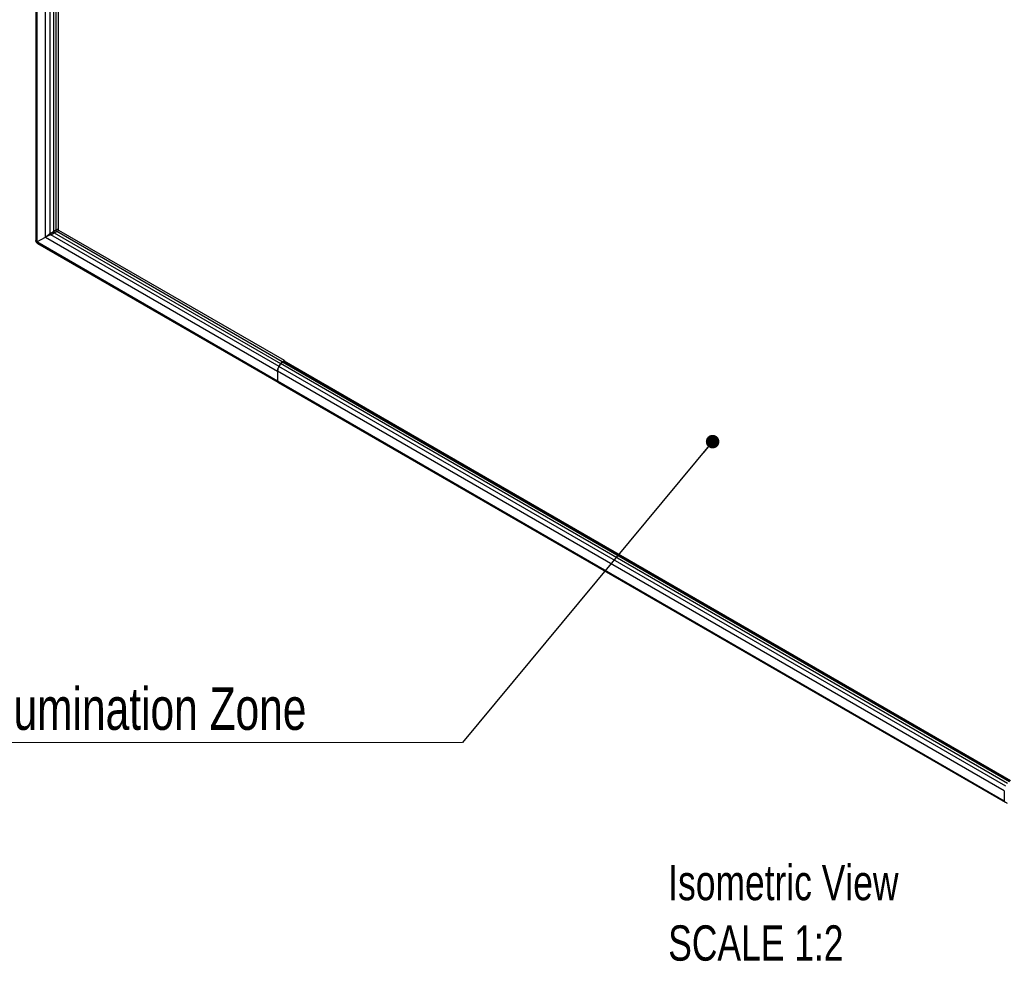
# Model space of a CAD drawing. Header units: millimetres. Extents: x 15 to 415, y 5 to 292.
# Tile 10 of 15: x 293 to 366, y 156 to 227. Entities that reach past the tile are written whole.
import ezdxf

# ---------------------------------------------------------------- set-up
doc = ezdxf.new("R2010")
doc.units = ezdxf.units.MM
doc.styles.add('SLDTEXTSTYLE0', font='TXT', dxfattribs={"width": 0.75})
doc.dimstyles.new('SLDDIMSTYLE4', dxfattribs={"dimtxt": 0.18, "dimasz": 1.016, "dimexe": 0, "dimexo": 0.0625, "dimgap": 0, "dimtad": 0, "dimtih": 1, "dimtoh": 1, "dimdec": 0, "dimrnd": 1e-09, "dimzin": 0, "dimdsep": 46, "dimtxsty": 'Standard', "dimblk1": 'DOT', "dimblk2": 'DOT', "dimsah": 1, "dimcen": 0.09, "dimadec": 0, "dimazin": 0, "dimtfac": 1.016, "dimtdec": 0, "dimtofl": 0, "dimtmove": 0, "dimatfit": 3, "dimldrblk": 'DOT', "dimfxl": 1, "dimfrac": 2, "dimtolj": 1, "dimtzin": 0, "dimarcsym": 0})

# ---------------------------------------------------------------- blocks, each defined once
blk = doc.blocks.new('SW_NOTE_0_3')
at = {"color": 0, "linetype": 'Continuous', "lineweight": 0}
blk.add_line((-35.485, 0), (0, 0), dxfattribs=at)
at = {"color": 0, "linetype": 'Continuous', "lineweight": 0, "insert": (-35.943, 4.131), "char_height": 3.175, "attachment_point": 1, "style": 'SLDTEXTSTYLE0'}
blk.add_mtext('Illumination Zone', dxfattribs=at)
blk = doc.blocks.new('_Dot')
at = {"color": 0, "linetype": 'ByBlock', "lineweight": -2}
blk.add_line((-0.5, 0), (-1, 0), dxfattribs=at)
at = {"color": 0, "linetype": 'ByBlock', "const_width": 0.5}
blk.add_lwpolyline([(-0.25, 0, 1), (0.25, 0, 1)], format="xyb", close=True, dxfattribs=at)
blk = doc.blocks.new('SW_NOTE_0_4')
at = {"color": 0, "linetype": 'Continuous', "lineweight": 0, "attachment_point": 1, "style": 'SLDTEXTSTYLE0'}
for s, insert, char_height in [('Isometric View', (0, 3.411), 2.64583), ('SCALE 1:2', (0, -1.117), 2.6458)]:
    blk.add_mtext(s, dxfattribs=dict(at, insert=insert, char_height=char_height))

msp = doc.modelspace()

# ---------------------------------------------------------------- linework, layer by layer
at = {"color": 7, "linetype": 'Continuous', "lineweight": 25}
for p, q in [((293.755, 230.952), (293.755, 210.131)), ((293.824, 230.854), (293.826, 210.027)), ((294.462, 210.395), (294.461, 230.485)), ((294.823, 210.661), (294.823, 230.4)), ((295.066, 230.4), (295.066, 210.801)), ((295.243, 230.442), (295.243, 210.927)), ((295.409, 230.538), (295.409, 211.023)), ((295.243, 210.927), (295.409, 211.023)), ((293.826, 210.027), (294.462, 210.395)), ((294.462, 210.395), (311.86, 200.35)), ((294.823, 210.661), (295.066, 210.801)), ((294.873, 210.574), (295.116, 210.714)), ((311.967, 200.706), (294.873, 210.574)), ((295.116, 210.714), (312.088, 200.916)), ((295.479, 210.9), (295.313, 210.804)), ((312.213, 201.048), (295.313, 210.804)), ((312.379, 201.144), (295.479, 210.9)), ((293.755, 210.131), (293.761, 210.084)), ((293.755, 210.131), (293.755, 210.131)), ((311.861, 199.614), (293.826, 210.027)), ((293.845, 209.942), (293.88, 209.914)), ((293.88, 209.914), (311.931, 199.494)), ((312.088, 199.403), (293.88, 209.914)), ((293.88, 209.914), (293.88, 209.914)), ((312.088, 200.916), (311.963, 200.7)), ((366.41, 169.268), (311.963, 200.7)), ((312.088, 200.916), (311.967, 200.706)), ((366.535, 169.485), (312.088, 200.916)), ((312.379, 201.144), (312.213, 201.048)), ((312.284, 201.089), (312.213, 201.048)), ((312.213, 201.048), (366.66, 169.617)), ((312.284, 201.089), (366.731, 169.657)), ((366.775, 169.683), (312.359, 201.097)), ((312.379, 201.144), (312.38, 201.085)), ((366.307, 168.92), (311.86, 200.351)), ((311.86, 200.351), (311.86, 199.619)), ((311.86, 199.619), (366.307, 168.188)), ((311.911, 199.505), (366.359, 168.073)), ((311.911, 199.505), (312.088, 199.403)), ((366.535, 167.971), (312.088, 199.403)), ((366.307, 168.92), (366.307, 168.188))]:
    msp.add_line(p, q, dxfattribs=at)
for centre, radius, start, end in [((295.396, 210.934), 0.154, 182.60548, 237.39452), ((312.581, 200.327), 0.721, 148.85627, 178.0435), ((312.404, 200.742), 0.361, 121.95467, 151.14439), ((312.328, 201.028), 0.0754, 65.69288, 125.61758), ((311.985, 199.607), 0.126, 174.37962, 234.30196), ((366.432, 168.175), 0.126, 174.37962, 234.30196)]:
    msp.add_arc(centre, radius, start, end, dxfattribs=at)
for points in [[(295.409, 211.023), (295.409, 211.017), (295.409, 211.006), (295.413, 210.988), (295.42, 210.97), (295.426, 210.959), (295.429, 210.953)], [(294.823, 210.661), (294.828, 210.655), (294.838, 210.642), (294.852, 210.62), (294.865, 210.597), (294.87, 210.582), (294.873, 210.574)], [(295.116, 210.714), (295.113, 210.722), (295.107, 210.737), (295.095, 210.76), (295.081, 210.782), (295.071, 210.795), (295.066, 210.801)], [(295.479, 210.9), (295.475, 210.903), (295.465, 210.909), (295.452, 210.922), (295.439, 210.936), (295.433, 210.947), (295.429, 210.953)], [(293.88, 209.914), (293.862, 209.927), (293.826, 209.951), (293.787, 210.004), (293.76, 210.065), (293.757, 210.109), (293.755, 210.131)], [(311.863, 200.348), (311.864, 200.376), (311.866, 200.432), (311.887, 200.524), (311.919, 200.617), (311.951, 200.676), (311.967, 200.706)], [(312.088, 200.916), (312.097, 200.93), (312.114, 200.958), (312.145, 200.995), (312.179, 201.026), (312.202, 201.041), (312.213, 201.048)]]:
    msp.add_open_spline(points, degree=3, dxfattribs=at)
for points, knots in [([(294.462, 210.395), (294.517, 210.437), (294.615, 210.514), (294.76, 210.616), (294.823, 210.661)], [0, 0, 0, 0, 0.559765, 1, 1, 1, 1]), ([(294.873, 210.574), (294.802, 210.542), (294.642, 210.468), (294.527, 210.421), (294.462, 210.395)], [0, 0, 0, 0, 0.4402353, 1, 1, 1, 1]), ([(295.066, 210.801), (295.083, 210.814), (295.114, 210.839), (295.162, 210.874), (295.206, 210.905), (295.231, 210.92), (295.243, 210.927)], [0, 0, 0, 0, 0.299887, 0.560863, 0.790546, 1, 1, 1, 1]), ([(295.313, 210.804), (295.301, 210.798), (295.276, 210.784), (295.227, 210.761), (295.173, 210.737), (295.136, 210.722), (295.116, 210.714)], [0, 0, 0, 0, 0.209451, 0.439134, 0.700111, 1, 1, 1, 1]), ([(293.755, 210.131), (293.758, 210.112), (293.765, 210.075), (293.805, 210.043), (293.826, 210.027)], [0, 0, 0, 0, 0.486923, 1, 1, 1, 1]), ([(293.761, 210.084), (293.762, 210.078), (293.765, 210.05), (293.788, 210.005), (293.816, 209.962), (293.839, 209.946), (293.845, 209.942)], [0, 0, 0, 0, 0.104883, 0.492167, 0.87945, 1, 1, 1, 1]), ([(293.826, 210.027), (293.829, 210.001), (293.836, 209.95), (293.866, 209.926), (293.88, 209.914)], [0, 0, 0, 0, 0.513077, 1, 1, 1, 1])]:
    msp.add_open_spline(points, degree=3, knots=knots, dxfattribs=at)

# ---------------------------------------------------------------- block references
at = {"color": 7, "linetype": 'Continuous', "lineweight": 0}
for name, p in [('SW_NOTE_0_3', (325.716, 172.538)), ('SW_NOTE_0_4', (341.127, 159.971))]:
    msp.add_blockref(name, p, dxfattribs=at)

# ---------------------------------------------------------------- leaders
msp.add_leader([(344.452, 195.077), (325.716, 172.538)], dimstyle='SLDDIMSTYLE4', dxfattribs=at)

doc.saveas('drawing.dxf')
